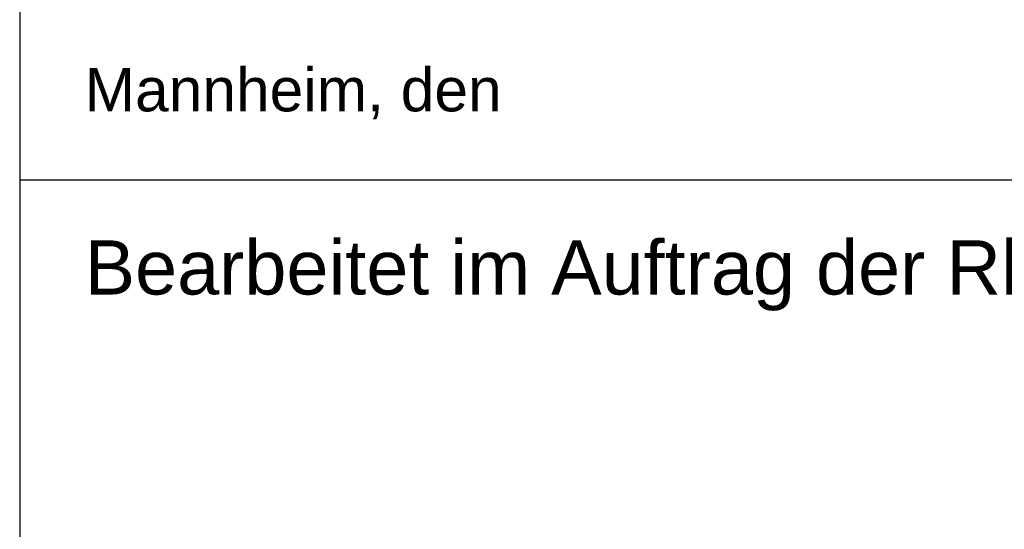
# Model space of a CAD drawing. Header units: metres. Extents: x 0 to 0.185, y 0 to 0.12.
# Tile 2 of 256: x 0 to 0.045, y 0.06 to 0.084. Entities that reach past the tile are written whole.
import ezdxf
from ezdxf.enums import TextEntityAlignment as Align

# ---------------------------------------------------------------- set-up
doc = ezdxf.new("R2010")
doc.units = ezdxf.units.M
doc.header["$MEASUREMENT"] = 0
doc.layers.get('0').update_dxf_attribs({"lineweight": 18})
doc.layers.add('RAM_Stempel_HSB', color=7, linetype='Continuous', lineweight=25)
doc.styles.add('arial', font='arial.ttf')
doc.styles.add('ROMANS', font='arial.ttf', dxfattribs={"width": 0.8, "height": 0.0009})
doc.styles.get("Standard").update_dxf_attribs({"font": 'arial.shx', "height": 1})

# ---------------------------------------------------------------- blocks, each defined once
blk = doc.blocks.new('HSB_Stempel_D')
at = {"layer": 'RAM_Stempel_HSB'}
for p, q in [((0, 0.120222), (0, 0)), ((0.185, 0.076222), (0, 0.076222))]:
    blk.add_line(p, q, dxfattribs=at)
at = {"linetype": 'Continuous', "style": 'ROMANS'}
for tag, p, height in [('BLÄTTER', (0.152925, 0.104494), 0.0035), ('BLATT', (0.171893, 0.104494), 0.0035), ('PLAN-NR.', (0.155097, 0.09686), 0.0035), ('DATUM', (0.153249, 0.083989), 0.002), ('NAME', (0.172271, 0.084378), 0.002), ('NAME', (0.172271, 0.078378), 0.002), ('DATUM', (0.153249, 0.077989), 0.002), ('NAME', (0.172271, 0.066378), 0.002), ('DATUM', (0.153249, 0.065989), 0.002), ('NAME', (0.172271, 0.060378), 0.002), ('DATUM', (0.153249, 0.059989), 0.002), ('NAME', (0.172271, 0.054378), 0.002), ('DATUM', (0.153249, 0.053989), 0.002), ('MAßSTAB', (0.002332, 0.02852), 0.0035)]:
    blk.add_attdef(tag, p, '', height=height, dxfattribs=at)
at = {"linetype": 'Continuous', "style": 'arial'}
for tag, height, p in [('PLANART', 0.0035, (0.108805, 0.041988)), ('BEZIRK', 0.004, (0.108805, 0.036609))]:
    blk.add_attdef(tag, text='', height=height, dxfattribs=at).set_placement(p, align=Align.TOP_CENTER)
for tag, height, p in [('BEZEICHNUNG', 0.0045, (0.109021, 0.023694)), ('STRECKE', 0.0035, (0.108805, 0.014779)), ('KILOMETRIERUNG', 0.0035, (0.108805, 0.008889))]:
    blk.add_attdef(tag, text='', height=height, dxfattribs=at).set_placement(p, align=Align.CENTER)
at = {"layer": 'RAM_Stempel_HSB', "style": 'arial'}
blk.add_text('Bearbeitet im Auftrag der Rhein-Neckar-Verkehr-GmbH', height=0.0025, dxfattribs=at).set_placement((0.045889, 0.070942), align=Align.CENTER)
at = {"layer": 'RAM_Stempel_HSB', "insert": (0.003, 0.081393), "char_height": 0.002, "width": 0.0547348, "attachment_point": 1}
blk.add_mtext('\\fArial|b0|i0|c00|p39;Mannheim, den ', dxfattribs=at)

msp = doc.modelspace()

# ---------------------------------------------------------------- block references
at = {"linetype": 'Continuous'}
msp.add_blockref('HSB_Stempel_D', (0, 0), dxfattribs=at)

doc.saveas('drawing.dxf')
